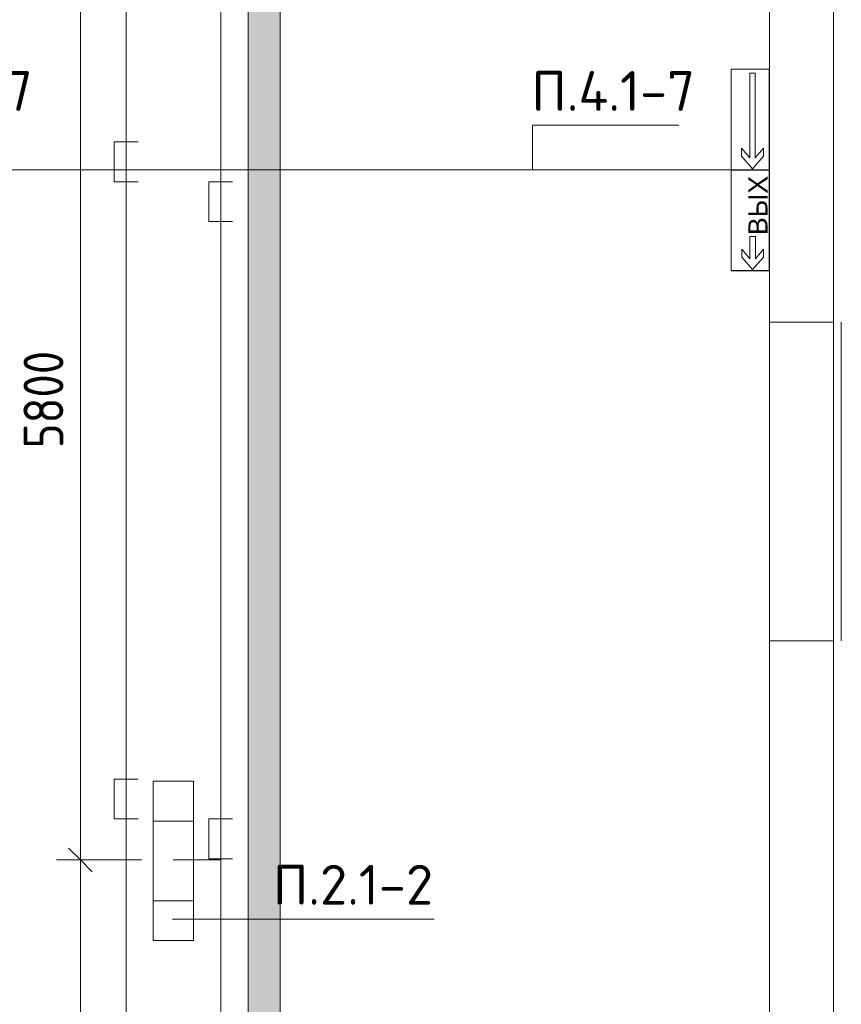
# Model space of a CAD drawing. Header units: millimetres. Extents: x -32229 to 170644, y -13689 to 125138.
# Tile 96 of 208: x 6975 to 12135, y 81468 to 87650. Entities that reach past the tile are written whole.
import ezdxf

# ---------------------------------------------------------------- set-up
doc = ezdxf.new("R2010")
doc.units = ezdxf.units.MM
for name, color, linetype, lineweight in [('A-ANNO-DIMS', 7, 'Continuous', 9), ('A-ANNO-DIMS-200', 7, 'Continuous', 9), ('A-ANNO-NOTE', 7, 'Continuous', 18), ('A-DETL-THIN', 7, 'Continuous', 9), ('A-FLOR', 7, 'Continuous', 18), ('A-GENM', 7, 'Continuous', 18), ('G-ANNO-TEXT', 7, 'Continuous', 9), ('M-EQPM', 7, 'Continuous', 18), ('S-COLS', 7, 'Continuous', 18)]:
    doc.layers.add(name, color=color, linetype=linetype, lineweight=lineweight)
doc.layers.add('A-DETL', color=7, linetype='Continuous', lineweight=9, true_color=0x00a600)
doc.styles.add('Arial_1', font='arial.ttf', dxfattribs={"height": 120})
doc.styles.add('GOST Common_6', font='GOST_Common.ttf', dxfattribs={"width": 0.9, "height": 250})
doc.styles.add('ISOCPEUR', font='isocpeur.ttf', dxfattribs={"height": 250})
doc.dimstyles.new('ГОСТ_2_5_мм2', dxfattribs={"dimscale": 304.8, "dimtxt": 251.428749, "dimasz": 0.492126, "dimexe": 0.492126, "dimexo": 0.656168, "dimgap": 0.098425, "dimtad": 1, "dimdec": 0, "dimdsep": 46, "dimtxsty": 'GOST Common_6', "dimblk1": 'OBLIQUE', "dimblk2": 'OBLIQUE', "dimsah": 1, "dimcen": 0.09, "dimazin": 2, "dimtfac": 1, "dimtdec": 4, "dimtix": 1, "dimtmove": 0, "dimatfit": 3, "dimfxl": 1, "dimtvp": 1, "dimtolj": 1, "dimtzin": 0, "dimarcsym": 2})

# ---------------------------------------------------------------- blocks, each defined once
blk = doc.blocks.new('АР_Лоток - 200х100h_ЛВ1-7189403--01 ЭО')
at = {"layer": 'M-EQPM', "lineweight": 13, "true_color": 0xf3f3f3}
blk.add_hatch(color=7, dxfattribs=at).paths.add_polyline_path([(11175, 100), (0, 100), (0.8, -100), (11175, -100), (11175, 26.6)])
blk = doc.blocks.new('АР-Заполнение деф_ шва - Д_ш_-4331503--01 ЭО')
at = {"layer": 'A-GENM', "color": 253, "lineweight": 13, "true_color": 0xaaaaaa}
for p, q in [((0, 25), (2000, 25)), ((0, -25), (2000, -25))]:
    blk.add_line(p, q, dxfattribs=at)
blk = doc.blocks.new('Наметкина 10_РД_АР_П_rvt-1--01 ЭО')
at = {"layer": 'A-FLOR', "color": 253, "lineweight": 13, "true_color": 0xaaaaaa}
for p, q in [((8410.3, 79600), (8410.3, 91074.2)), ((8610.3, 91075), (8610.3, 79600)), ((11685.3, 85750), (11685.3, 83750)), ((11685.3, 85750), (11685.3, 83750)), ((12085.3, 83750), (12085.3, 85750)), ((12135.3, 85750), (12135.3, 83750))]:
    blk.add_line(p, q, dxfattribs=at)
at = {"layer": 'S-COLS', "color": 253, "lineweight": 15, "true_color": 0xaaaaaa}
for p, q in [((11685.3, 88150), (11685.3, 85750)), ((12085.3, 85750), (12085.3, 88150)), ((11685.3, 85750), (12085.3, 85750)), ((11685.3, 83750), (11685.3, 81350)), ((12085.3, 83750), (11685.3, 83750)), ((12085.3, 81350), (12085.3, 83750))]:
    blk.add_line(p, q, dxfattribs=at)
at = {"layer": 'A-GENM', "color": 253, "lineweight": 13, "true_color": 0xaaaaaa, "rotation": 270}
blk.add_blockref('АР-Заполнение деф_ шва - Д_ш_-4331503--01 ЭО', (12110.3, 85750), dxfattribs=at)
at = {"layer": 'M-EQPM', "color": 253, "lineweight": 13, "true_color": 0xaaaaaa, "rotation": 270}
blk.add_blockref('АР_Лоток - 200х100h_ЛВ1-7189403--01 ЭО', (8510.3, 91075), dxfattribs=at)
blk = doc.blocks.new('DIMBLOCK146--01 ЭО')
at = {"layer": 'A-ANNO-DIMS-200'}
for p, q in [((7356.2, 88174.3), (7281.2, 88249.3)), ((7737, 88174.3), (7206.2, 88174.3)), ((7356.2, 88174.3), (7356.2, 82374.4)), ((7356.2, 88174.3), (7431.2, 88099.3)), ((7356.2, 88174.3), (7737, 88174.3)), ((7356.2, 82374.4), (7281.2, 82449.4)), ((7739, 82374.4), (7206.2, 82374.4)), ((7356.2, 82374.4), (7431.2, 82299.4)), ((7356.2, 82374.4), (7739, 82374.4))]:
    blk.add_line(p, q, dxfattribs=at)
at = {"layer": 'A-ANNO-DIMS-200', "color": 0, "insert": (6999.5, 84959), "char_height": 250, "width": 756.843, "attachment_point": 1, "rotation": 90, "line_spacing_factor": 1.022761, "style": 'GOST Common_6'}
blk.add_mtext('5800', dxfattribs=at)
blk = doc.blocks.new('_Oblique')
at = {"color": 0, "linetype": 'ByBlock', "lineweight": -2}
blk.add_line((-0.5, -0.5), (0.5, 0.5), dxfattribs=at)
blk = doc.blocks.new('DIMBLOCK147--01 ЭО')
at = {"layer": 'A-ANNO-DIMS-200'}
for p, q in [((7356.2, 82374.4), (7281.2, 82449.4)), ((7739, 82374.4), (7206.2, 82374.4)), ((7356.2, 82374.4), (7356.2, 76574.5)), ((7356.2, 82374.4), (7431.2, 82299.4)), ((7356.2, 82374.4), (7739, 82374.4)), ((7356.2, 76574.5), (7281.2, 76649.5)), ((7443.2, 76574.5), (7206.2, 76574.5)), ((7356.2, 76574.5), (7431.2, 76499.5)), ((7356.2, 76574.5), (7443.2, 76574.5))]:
    blk.add_line(p, q, dxfattribs=at)
at = {"layer": 'A-ANNO-DIMS-200', "color": 0, "insert": (6999.5, 79159.1), "char_height": 250, "width": 756.843, "attachment_point": 1, "rotation": 90, "line_spacing_factor": 1.022761, "style": 'GOST Common_6'}
blk.add_mtext('5800', dxfattribs=at)

msp = doc.modelspace()

# ---------------------------------------------------------------- linework, layer by layer
at = {"layer": 'A-ANNO-NOTE', "color": 1, "lineweight": 9, "true_color": 0xff0000}
for p, q in [((11442.7, 87339.6), (11682.7, 87339.6)), ((11442.7, 86707.4), (11442.7, 87339.6)), ((11442.7, 86708), (11442.7, 87339.1)), ((11442.7, 87339.1), (11682.4, 87339.1)), ((11560.1, 86783.1), (11560.1, 87313.4)), ((11560.1, 87313.4), (11594.7, 87313.4)), ((11594.7, 87313.4), (11594.7, 86783.1)), ((11682.4, 86708), (11682.4, 87339.1)), ((11682.7, 87339.6), (11682.7, 86707.4)), ((11508.6, 86793), (11508.6, 86842.7)), ((11508.6, 86842.7), (11560.1, 86783.1)), ((11577.4, 86714.5), (11508.6, 86793)), ((11646.2, 86793), (11577.4, 86714.5)), ((11594.7, 86783.1), (11646.2, 86842.7)), ((11646.2, 86842.7), (11646.2, 86793)), ((11682.4, 86708), (11442.7, 86708)), ((11682.7, 86707.4), (11442.7, 86707.4)), ((11443.6, 86706.1), (11683.6, 86706.1)), ((11443.6, 86073.9), (11443.6, 86706.1)), ((11443.6, 86074.5), (11443.6, 86705.6)), ((11443.6, 86705.6), (11683.2, 86705.6)), ((11683.2, 86074.5), (11683.2, 86705.6)), ((11683.6, 86706.1), (11683.6, 86073.9)), ((11561, 86149.6), (11561, 86289.6)), ((11561, 86289.6), (11595.5, 86289.6)), ((11595.5, 86289.6), (11595.5, 86149.6)), ((11509.5, 86159.5), (11509.5, 86209.2)), ((11509.5, 86209.2), (11561, 86149.6)), ((11595.5, 86149.6), (11647.1, 86209.2)), ((11647.1, 86209.2), (11647.1, 86159.5)), ((11578.3, 86081), (11509.5, 86159.5)), ((11647.1, 86159.5), (11578.3, 86081)), ((11683.2, 86074.5), (11443.6, 86074.5)), ((11683.6, 86073.9), (11443.6, 86073.9))]:
    msp.add_line(p, q, dxfattribs=at)
at = {"layer": 'A-ANNO-NOTE', "color": 5, "lineweight": 9, "true_color": 0x0000ff}
for p, q in [((7813.9, 81868.8), (7813.9, 82868.8)), ((7813.9, 82868.8), (8066.6, 82868.8)), ((8066.6, 82868.8), (8066.6, 81868.8)), ((7813.9, 82618.8), (8066.6, 82618.8)), ((8066.6, 82118.8), (7813.9, 82118.8)), ((8066.6, 81868.8), (7813.9, 81868.8))]:
    msp.add_line(p, q, dxfattribs=at)
at = {"layer": 'A-DETL', "color": 1, "true_color": 0xff0000}
for p, q in [((7643.2, 41595), (7643.2, 96772.6)), ((7718.2, 86882.4), (7568.2, 86882.4)), ((7568.2, 86882.4), (7568.2, 86632.4)), ((5548, 86706.9), (11448, 86706.9)), ((7568.2, 86632.4), (7718.2, 86632.4)), ((7718.2, 82882.4), (7568.2, 82882.4)), ((7568.2, 82882.4), (7568.2, 82632.4)), ((7568.2, 82632.4), (7718.2, 82632.4))]:
    msp.add_line(p, q, dxfattribs=at)
at = {"layer": 'A-DETL', "color": 5, "true_color": 0x0000ff}
for p, q in [((8238.2, 38174.6), (8238.2, 96167.2)), ((8312.6, 86632.4), (8162.6, 86632.4)), ((8162.6, 86632.4), (8162.6, 86382.4)), ((8162.6, 86382.4), (8312.6, 86382.4)), ((8312.6, 82632.4), (8162.6, 82632.4)), ((8162.6, 82632.4), (8162.6, 82382.4)), ((7939, 82374.4), (8238.2, 82374.4)), ((8162.6, 82382.4), (8312.6, 82382.4))]:
    msp.add_line(p, q, dxfattribs=at)
at = {"layer": 'A-DETL-THIN'}
for p, q in [((10194.8, 86987.3), (11114.8, 86987.3)), ((10194.8, 86987.3), (10194.8, 86706.9)), ((7935.6, 82003.5), (9578.3, 82003.5))]:
    msp.add_line(p, q, dxfattribs=at)

# ---------------------------------------------------------------- block references
at = {"lineweight": 5}
msp.add_blockref('Наметкина 10_РД_АР_П_rvt-1--01 ЭО', (0, 0), dxfattribs=at)

# ---------------------------------------------------------------- texts
at = {"layer": 'A-ANNO-NOTE', "color": 1, "lineweight": 9, "true_color": 0xff0000, "insert": (11611.7, 86483.4), "char_height": 120, "width": 370, "attachment_point": 5, "rotation": 90, "line_spacing_factor": 0.936439, "style": 'Arial_1'}
msp.add_mtext('\\pt20.0004,39.9996,60,80.0004,99.9996,120,140.0004,159.9996,180,200.0004,219.9996,240,260.0004,279.9996,300,320.0004,339.9996,360,380.0004,399.9996,420,440.0004,459.9996,480,500.0004,519.9996,540,560.0004,579.9996,600,620.0004,639.9996;ВЫХ', dxfattribs=at)
at = {"layer": 'G-ANNO-TEXT', "char_height": 250, "attachment_point": 1, "line_spacing_factor": 1.139951, "style": 'ISOCPEUR'}
for s, insert, width in [('\\pt600,1200,1800,2400,3000,3600,4200,4800,5400,6000,6600,7200,7800,8400,9000,9600,10200,10800,11400,12000,12600,13200,13800,14400,15000,15600,16200,16800,17400,18000,18600,19200;П.4.1-7', (6029.1, 87327.6), 1042.32), ('\\pt600,1200,1800,2400,3000,3600,4200,4800,5400,6000,6600,7200,7800,8400,9000,9600,10200,10800,11400,12000,12600,13200,13800,14400,15000,15600,16200,16800,17400,18000,18600,19200;П.4.1-7', (10189.1, 87327.6), 1042.32), ('\\pt600,1200,1800,2400,3000,3600,4200,4800,5400,6000,6600,7200,7800,8400,9000,9600,10200,10800,11400,12000,12600,13200,13800,14400,15000,15600,16200,16800,17400,18000,18600,19200;П.2.1-2', (8566, 82343.8), 1016.06)]:
    msp.add_mtext(s, dxfattribs=dict(at, insert=insert, width=width))

# ---------------------------------------------------------------- dimensions: what is measured, and where the dimension line sits
at = {"layer": 'A-ANNO-DIMS'}
for base, p1, p2, override, picture, middle in [((7356.2, 82374.4), (7937, 88174.3), (7939, 82374.4), {"dimpost": '<>', "dimfxl": 5799.943001}, 'DIMBLOCK146--01 ЭО', (7201.2, 85274.4)), ((7356.2, 76574.5), (7939, 82374.4), (7643.2, 76574.5), {"dimpost": '<>', "dimfxl": 5807.380385}, 'DIMBLOCK147--01 ЭО', (7201.2, 79474.5))]:
    dim = msp.add_linear_dim(base=base, p1=p1, p2=p2, angle=90, dimstyle='ГОСТ_2_5_мм2', override=override, dxfattribs=at)
    dim.commit()
    dim.dimension.update_dxf_attribs({"geometry": picture, "text_midpoint": middle})

doc.saveas('drawing.dxf')
